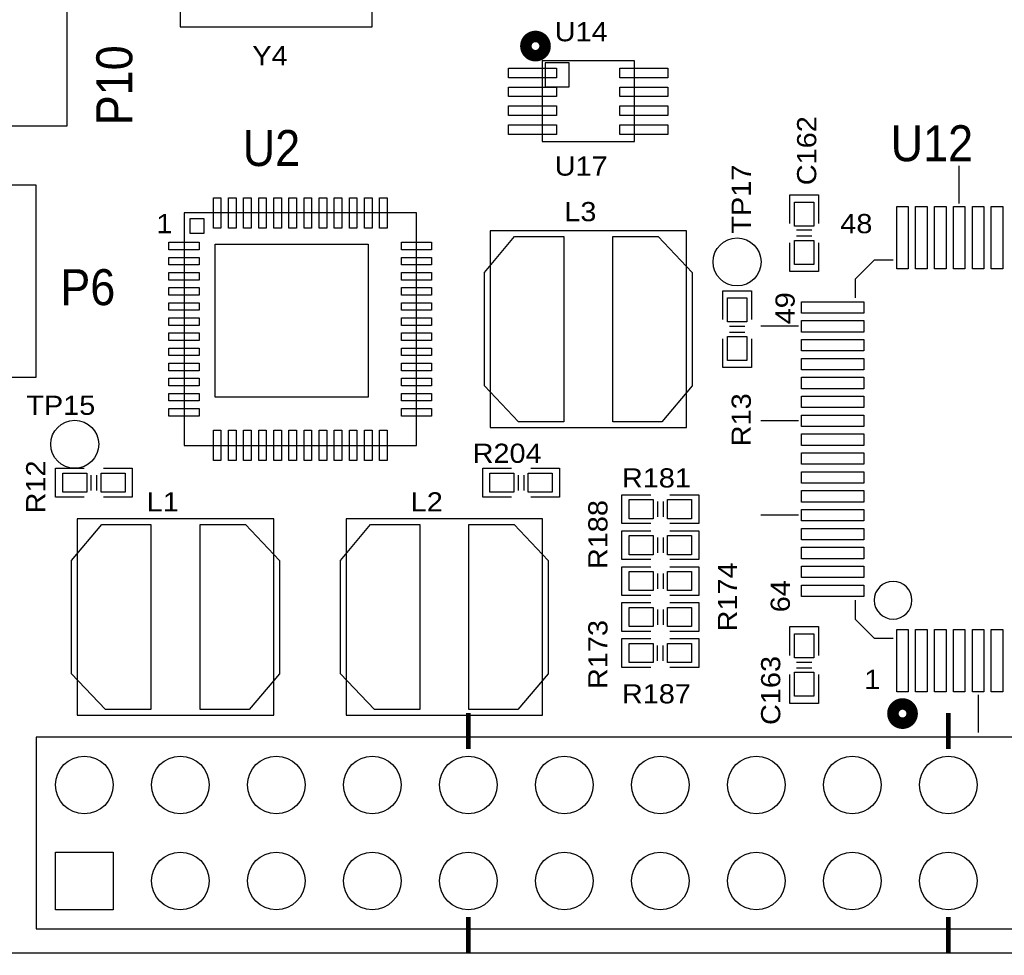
# Model space of a CAD drawing. Extents: x -14006 to 19506, y -9606 to 12409.
# Tile 3 of 29: x -9257 to -5154, y -387 to 3513. Entities that reach past the tile are written whole.
import ezdxf

# ---------------------------------------------------------------- set-up
doc = ezdxf.new("R2010")
doc.units = 0
doc.layers.add('1', color=7, linetype='CONTINUOUS')

# ---------------------------------------------------------------- blocks, each defined once
blk = doc.blocks.new('FIGURE_SQUARE')
blk.add_lwpolyline([(-0.5, -0.5), (-0.5, 0.5), (0.5, 0.5), (0.5, -0.5)], close=True)
blk = doc.blocks.new('FIGURE_CIRCLE')
blk.add_circle((0, 0), 0.5)

msp = doc.modelspace()

# ---------------------------------------------------------------- linework, layer by layer
at = {"layer": '1'}
for points in [[(-12500, 5574.64), (-12500, 3070.64), (-9060, 3070.64), (-9060, 5574.64)], [(-7788, 3962.64), (-8588, 3962.64), (-8588, 3482.64), (-7788, 3482.64)], [(-7080, 3340.64), (-7080, 3004.64), (-6696, 3004.64), (-6696, 3340.64)], [(-7068, 3332.64), (-7068, 3232.64), (-6968, 3232.64), (-6968, 3332.64)], [(-9188, 2022.64), (-9188, 2822.64), (-11188, 2822.64), (-11188, 2022.64)], [(-8572.24, 1738.4), (-7603.76, 1738.4), (-7603.76, 2706.88), (-8572.24, 2706.88)], [(-8548, 2622.64), (-8488, 2622.64), (-8488, 2682.64), (-8548, 2682.64)], [(-7297.44, 1813.2), (-6478.56, 1813.2), (-6478.56, 2632.08), (-7297.44, 2632.08)], [(-6990.36, 2608.48), (-6990.36, 1836.8), (-7179.36, 1836.8), (-7321.08, 1986.4), (-7321.08, 2458.88), (-7195.08, 2608.48)], [(-6785.64, 1836.8), (-6785.64, 2608.48), (-6596.64, 2608.48), (-6454.92, 2458.88), (-6454.92, 1986.4), (-6580.92, 1836.8)], [(-8710.36, 1408.48), (-8710.36, 636.8), (-8899.36, 636.8), (-9041.08, 786.4), (-9041.08, 1258.88), (-8915.08, 1408.48)], [(-8198.56, 1432.08), (-9017.44, 1432.08), (-9017.44, 613.2), (-8198.56, 613.2)], [(-8505.64, 636.8), (-8505.64, 1408.48), (-8316.64, 1408.48), (-8174.92, 1258.88), (-8174.92, 786.4), (-8300.92, 636.8)], [(-7590.36, 1408.48), (-7590.36, 636.8), (-7779.36, 636.8), (-7921.08, 786.4), (-7921.08, 1258.88), (-7795.08, 1408.48)], [(-7897.44, 613.2), (-7078.56, 613.2), (-7078.56, 1432.08), (-7897.44, 1432.08)], [(-7385.64, 636.8), (-7385.64, 1408.48), (-7196.64, 1408.48), (-7054.92, 1258.88), (-7054.92, 786.4), (-7180.92, 636.8)], [(-8788, -277.36), (12, -277.36), (12, 522.64), (-8788, 522.64), (-9188, 522.64), (-9188, -277.36)]]:
    msp.add_lwpolyline(points, close=True, dxfattribs=at)
at = {"layer": '1', "const_width": 48}
for points in [[(-7068, 3402.64, 1), (-7148, 3402.64, 1)], [(-5538.56, 620.28, 1), (-5618.56, 620.28, 1)]]:
    msp.add_lwpolyline(points, format="xyb", close=True, dxfattribs=at)
at = {"layer": '1'}
for points in [[(-5342.32, 2746.28), (-5342.32, 2903.76)], [(-6048, 2662.64), (-6048, 2782.64), (-5928, 2782.64)], [(-5928, 2782.64), (-5928, 2662.64)], [(-5956, 2634.64), (-6020, 2634.64)], [(-5956, 2610.64), (-6020, 2610.64)], [(-5928, 2582.64), (-5928, 2462.64), (-6048, 2462.64), (-6048, 2582.64)], [(-5617.92, 2510.04), (-5696.68, 2510.04), (-5775.4, 2431.32), (-5775.4, 2352.56)], [(-6328, 2262.64), (-6328, 2382.64), (-6208, 2382.64), (-6208, 2262.64)], [(-6300, 2234.64), (-6236, 2234.64)], [(-6011.64, 2234.44), (-6169.12, 2234.44)], [(-6208, 2182.64), (-6208, 2062.64), (-6328, 2062.64)], [(-6328, 2062.64), (-6328, 2182.64)], [(-6300, 2210.64), (-6236, 2210.64)], [(-6011.64, 1840.76), (-6169.12, 1840.76)], [(-8988, 1522.64), (-9108, 1522.64), (-9108, 1642.64), (-8988, 1642.64)], [(-8908, 1642.64), (-8788, 1642.64), (-8788, 1522.64)], [(-7208, 1522.64), (-7328, 1522.64), (-7328, 1642.64)], [(-7328, 1642.64), (-7208, 1642.64)], [(-7128, 1642.64), (-7008, 1642.64), (-7008, 1522.64), (-7128, 1522.64)], [(-8960, 1550.64), (-8960, 1614.64)], [(-8936, 1550.64), (-8936, 1614.64)], [(-7180, 1614.64), (-7180, 1550.64)], [(-7156, 1614.64), (-7156, 1550.64)], [(-8788, 1522.64), (-8908, 1522.64)], [(-6628, 1412.64), (-6748, 1412.64), (-6748, 1532.64)], [(-6748, 1532.64), (-6628, 1532.64)], [(-6548, 1532.64), (-6428, 1532.64), (-6428, 1412.64), (-6548, 1412.64)], [(-6600, 1504.64), (-6600, 1440.64)], [(-6576, 1504.64), (-6576, 1440.64)], [(-6011.64, 1447.04), (-6169.12, 1447.04)], [(-6628, 1262.64), (-6748, 1262.64), (-6748, 1382.64)], [(-6748, 1382.64), (-6628, 1382.64)], [(-6600, 1354.64), (-6600, 1290.64)], [(-6576, 1354.64), (-6576, 1290.64)], [(-6548, 1382.64), (-6428, 1382.64), (-6428, 1262.64), (-6548, 1262.64)], [(-6748, 1232.64), (-6628, 1232.64)], [(-6628, 1112.64), (-6748, 1112.64), (-6748, 1232.64)], [(-6548, 1232.64), (-6428, 1232.64), (-6428, 1112.64), (-6548, 1112.64)], [(-6600, 1204.64), (-6600, 1140.64)], [(-6576, 1204.64), (-6576, 1140.64)], [(-6628, 962.64), (-6748, 962.64), (-6748, 1082.64)], [(-6748, 1082.64), (-6628, 1082.64)], [(-6548, 1082.64), (-6428, 1082.64), (-6428, 962.64), (-6548, 962.64)], [(-5775.4, 1092.72), (-5775.4, 1013.96), (-5696.68, 935.24), (-5617.92, 935.24)], [(-6600, 1054.64), (-6600, 990.64)], [(-6576, 1054.64), (-6576, 990.64)], [(-6048, 862.64), (-6048, 982.64), (-5928, 982.64), (-5928, 862.64)], [(-6628, 812.64), (-6748, 812.64), (-6748, 932.64), (-6628, 932.64)], [(-6600, 840.64), (-6600, 904.64)], [(-6576, 840.64), (-6576, 904.64)], [(-6548, 932.64), (-6428, 932.64), (-6428, 812.64)], [(-6020, 834.64), (-5956, 834.64)], [(-6428, 812.64), (-6548, 812.64)], [(-5928, 782.64), (-5928, 662.64), (-6048, 662.64)], [(-6048, 662.64), (-6048, 782.64)], [(-6020, 810.64), (-5956, 810.64)], [(-5263.6, 699), (-5263.6, 541.52)], [(-11088, -377.36), (-488, -377.36)]]:
    msp.add_lwpolyline(points, dxfattribs=at)
msp.add_lwpolyline([(-5539.16, 1092.72, 1), (-5696.68, 1092.72, 1)], format="xyb", close=True, dxfattribs=at)
at = {"layer": '1', "const_width": 20}
for points in [[(-7388, 472.64), (-7388, 622.64)], [(-5388, 472.64), (-5388, 622.64)], [(-7388, -377.36), (-7388, -227.36)], [(-5388, -377.36), (-5388, -227.36)]]:
    msp.add_lwpolyline(points, dxfattribs=at)

# ---------------------------------------------------------------- block references
at = {"layer": '1'}
for name, p, xscale, yscale in [('FIGURE_SQUARE', (-7120, 3290.64), 200, 40), ('FIGURE_SQUARE', (-6656, 3290.64), 200, 40), ('FIGURE_SQUARE', (-7120, 3211.84), 200, 40), ('FIGURE_SQUARE', (-6656, 3211.84), 200, 40), ('FIGURE_SQUARE', (-7120, 3133.44), 200, 40), ('FIGURE_SQUARE', (-6656, 3133.44), 200, 40), ('FIGURE_SQUARE', (-7120, 3054.64), 200, 40), ('FIGURE_SQUARE', (-6656, 3054.64), 200, 40), ('FIGURE_SQUARE', (-8434.44, 2706.88), 31.48, 126), ('FIGURE_SQUARE', (-8371.48, 2706.88), 31.48, 126), ('FIGURE_SQUARE', (-8308.48, 2706.88), 31.48, 126), ('FIGURE_SQUARE', (-8245.48, 2706.88), 31.48, 126), ('FIGURE_SQUARE', (-8182.48, 2706.88), 31.48, 126), ('FIGURE_SQUARE', (-8119.48, 2706.88), 31.48, 126), ('FIGURE_SQUARE', (-8056.52, 2706.88), 31.48, 126), ('FIGURE_SQUARE', (-7993.52, 2706.88), 31.48, 126), ('FIGURE_SQUARE', (-7930.52, 2706.88), 31.48, 126), ('FIGURE_SQUARE', (-7867.52, 2706.88), 31.48, 126), ('FIGURE_SQUARE', (-7804.52, 2706.88), 31.48, 126), ('FIGURE_SQUARE', (-7741.56, 2706.88), 31.48, 126), ('FIGURE_SQUARE', (-5988, 2702.64), 80, 100), ('FIGURE_SQUARE', (-5578.56, 2604.52), 48, 260), ('FIGURE_SQUARE', (-5499.8, 2604.52), 48, 260), ('FIGURE_SQUARE', (-5421.08, 2604.52), 48, 260), ('FIGURE_SQUARE', (-5342.32, 2604.52), 48, 260), ('FIGURE_SQUARE', (-5263.6, 2604.52), 48, 260), ('FIGURE_SQUARE', (-5184.84, 2604.52), 48, 260), ('FIGURE_SQUARE', (-8572.24, 2569.08), 126, 31.48), ('FIGURE_SQUARE', (-7603.76, 2569.08), 126, 31.48), ('FIGURE_CIRCLE', (-6268, 2502.64), 200, 200), ('FIGURE_SQUARE', (-5988, 2542.64), 80, 100), ('FIGURE_SQUARE', (-8123.44, 2258.08), 637.8, 637.8), ('FIGURE_SQUARE', (-8572.24, 2506.12), 126, 31.48), ('FIGURE_SQUARE', (-7603.76, 2506.12), 126, 31.48), ('FIGURE_SQUARE', (-8572.24, 2443.12), 126, 31.48), ('FIGURE_SQUARE', (-7603.76, 2443.12), 126, 31.48), ('FIGURE_SQUARE', (-8572.24, 2380.12), 126, 31.48), ('FIGURE_SQUARE', (-7603.76, 2380.12), 126, 31.48), ('FIGURE_SQUARE', (-6268, 2302.64), 80, 100), ('FIGURE_SQUARE', (-8572.24, 2317.12), 126, 31.48), ('FIGURE_SQUARE', (-7603.76, 2317.12), 126, 31.48), ('FIGURE_SQUARE', (-5869.88, 2313.2), 260, 48), ('FIGURE_SQUARE', (-8572.24, 2254.12), 126, 31.48), ('FIGURE_SQUARE', (-7603.76, 2254.12), 126, 31.48), ('FIGURE_SQUARE', (-5869.88, 2234.44), 260, 48), ('FIGURE_SQUARE', (-8572.24, 2191.16), 126, 31.48), ('FIGURE_SQUARE', (-7603.76, 2191.16), 126, 31.48), ('FIGURE_SQUARE', (-6268, 2142.64), 80, 100), ('FIGURE_SQUARE', (-5869.88, 2155.72), 260, 48), ('FIGURE_SQUARE', (-8572.24, 2128.16), 126, 31.48), ('FIGURE_SQUARE', (-7603.76, 2128.16), 126, 31.48), ('FIGURE_SQUARE', (-5869.88, 2076.96), 260, 48), ('FIGURE_SQUARE', (-8572.24, 2065.16), 126, 31.48), ('FIGURE_SQUARE', (-7603.76, 2065.16), 126, 31.48), ('FIGURE_SQUARE', (-8572.24, 2002.16), 126, 31.48), ('FIGURE_SQUARE', (-7603.76, 2002.16), 126, 31.48), ('FIGURE_SQUARE', (-5869.88, 1998.24), 260, 48), ('FIGURE_SQUARE', (-8572.24, 1939.16), 126, 31.48), ('FIGURE_SQUARE', (-7603.76, 1939.16), 126, 31.48), ('FIGURE_SQUARE', (-5869.88, 1919.48), 260, 48), ('FIGURE_SQUARE', (-8572.24, 1876.2), 126, 31.48), ('FIGURE_SQUARE', (-7603.76, 1876.2), 126, 31.48), ('FIGURE_SQUARE', (-5869.88, 1840.76), 260, 48), ('FIGURE_CIRCLE', (-9028, 1742.64), 200, 200), ('FIGURE_SQUARE', (-8434.44, 1738.4), 31.48, 126), ('FIGURE_SQUARE', (-8371.48, 1738.4), 31.48, 126), ('FIGURE_SQUARE', (-8308.48, 1738.4), 31.48, 126), ('FIGURE_SQUARE', (-8245.48, 1738.4), 31.48, 126), ('FIGURE_SQUARE', (-8182.48, 1738.4), 31.48, 126), ('FIGURE_SQUARE', (-8119.48, 1738.4), 31.48, 126), ('FIGURE_SQUARE', (-8056.52, 1738.4), 31.48, 126), ('FIGURE_SQUARE', (-7993.52, 1738.4), 31.48, 126), ('FIGURE_SQUARE', (-7930.52, 1738.4), 31.48, 126), ('FIGURE_SQUARE', (-7867.52, 1738.4), 31.48, 126), ('FIGURE_SQUARE', (-7804.52, 1738.4), 31.48, 126), ('FIGURE_SQUARE', (-7741.56, 1738.4), 31.48, 126), ('FIGURE_SQUARE', (-5869.88, 1762), 260, 48), ('FIGURE_SQUARE', (-5869.88, 1683.28), 260, 48), ('FIGURE_SQUARE', (-9028, 1582.64), 100, 80), ('FIGURE_SQUARE', (-8868, 1582.64), 100, 80), ('FIGURE_SQUARE', (-7248, 1582.64), 100, 80), ('FIGURE_SQUARE', (-7088, 1582.64), 100, 80), ('FIGURE_SQUARE', (-5869.88, 1604.52), 260, 48), ('FIGURE_SQUARE', (-5869.88, 1525.8), 260, 48), ('FIGURE_SQUARE', (-6668, 1472.64), 100, 80), ('FIGURE_SQUARE', (-6508, 1472.64), 100, 80), ('FIGURE_SQUARE', (-5869.88, 1447.04), 260, 48), ('FIGURE_SQUARE', (-6668, 1322.64), 100, 80), ('FIGURE_SQUARE', (-6508, 1322.64), 100, 80), ('FIGURE_SQUARE', (-5869.88, 1368.32), 260, 48), ('FIGURE_SQUARE', (-5869.88, 1289.56), 260, 48), ('FIGURE_SQUARE', (-5869.88, 1210.84), 260, 48), ('FIGURE_SQUARE', (-6668, 1172.64), 100, 80), ('FIGURE_SQUARE', (-6508, 1172.64), 100, 80), ('FIGURE_SQUARE', (-5869.88, 1132.08), 260, 48), ('FIGURE_SQUARE', (-6668, 1022.64), 100, 80), ('FIGURE_SQUARE', (-6508, 1022.64), 100, 80), ('FIGURE_SQUARE', (-5988, 902.64), 80, 100), ('FIGURE_SQUARE', (-5578.56, 840.76), 48, 260), ('FIGURE_SQUARE', (-5499.8, 840.76), 48, 260), ('FIGURE_SQUARE', (-5421.08, 840.76), 48, 260), ('FIGURE_SQUARE', (-5342.32, 840.76), 48, 260), ('FIGURE_SQUARE', (-5263.6, 840.76), 48, 260), ('FIGURE_SQUARE', (-5184.84, 840.76), 48, 260), ('FIGURE_SQUARE', (-6668, 872.64), 100, 80), ('FIGURE_SQUARE', (-6508, 872.64), 100, 80), ('FIGURE_SQUARE', (-5988, 742.64), 80, 100), ('FIGURE_CIRCLE', (-8988, 322.64), 240, 240), ('FIGURE_CIRCLE', (-8588, 322.64), 240, 240), ('FIGURE_CIRCLE', (-8188, 322.64), 240, 240), ('FIGURE_CIRCLE', (-7788, 322.64), 240, 240), ('FIGURE_CIRCLE', (-7388, 322.64), 240, 240), ('FIGURE_CIRCLE', (-6988, 322.64), 240, 240), ('FIGURE_CIRCLE', (-6588, 322.64), 240, 240), ('FIGURE_CIRCLE', (-6188, 322.64), 240, 240), ('FIGURE_CIRCLE', (-5788, 322.64), 240, 240), ('FIGURE_CIRCLE', (-5388, 322.64), 240, 240), ('FIGURE_SQUARE', (-8988, -77.36), 240, 240), ('FIGURE_CIRCLE', (-8588, -77.36), 240, 240), ('FIGURE_CIRCLE', (-8188, -77.36), 240, 240), ('FIGURE_CIRCLE', (-7788, -77.36), 240, 240), ('FIGURE_CIRCLE', (-7388, -77.36), 240, 240), ('FIGURE_CIRCLE', (-6988, -77.36), 240, 240), ('FIGURE_CIRCLE', (-6588, -77.36), 240, 240), ('FIGURE_CIRCLE', (-6188, -77.36), 240, 240), ('FIGURE_CIRCLE', (-5788, -77.36), 240, 240), ('FIGURE_CIRCLE', (-5388, -77.36), 240, 240)]:
    msp.add_blockref(name, p, dxfattribs=dict(at, xscale=xscale, yscale=yscale))

# ---------------------------------------------------------------- texts
for s, height, width, p in [('U14', 80, 1.125, (-7028, 3422.64)), ('Y4', 80, 1.125, (-8288, 3322.64)), ('U2', 150, 0.933333, (-8328, 2902.64)), ('U12', 150, 0.933333, (-5628, 2922.64)), ('U17', 80, 1.125, (-7028, 2862.64)), ('L3', 80, 1.125, (-6988, 2672.64)), ('1', 80, 1.125, (-8688, 2622.64)), ('48', 80, 1.125, (-5838, 2622.64)), ('P6', 150, 0.933333, (-9088, 2322.64)), ('TP15', 80, 1.125, (-9230, 1865.32)), ('R204', 80, 1.125, (-7370, 1665.32)), ('R181', 80, 1.125, (-6748, 1562.64)), ('L1', 80, 1.125, (-8728, 1462.64)), ('L2', 80, 1.125, (-7628, 1462.64)), ('1', 80, 1.125, (-5738, 722.64)), ('R187', 80, 1.125, (-6748, 662.64))]:
    msp.add_text(s, height=height, dxfattribs=dict(at, width=width)).set_placement(p)
for s, height, width, p in [('P10', 150, 0.933333, (-8788, 3072.64)), ('C162', 80, 1.125, (-5938, 2822.64)), ('TP17', 80, 1.125, (-6210.64, 2620.64)), ('49', 80, 1.125, (-6028, 2242.64)), ('R13', 80, 1.125, (-6210.68, 1734.64)), ('R12', 80, 1.125, (-9150.64, 1454.64)), ('R188', 80, 1.125, (-6808, 1222.64)), ('R174', 80, 1.125, (-6268, 962.64)), ('64', 80, 1.125, (-6048, 1042.64)), ('R173', 80, 1.125, (-6808, 722.64)), ('C163', 80, 1.125, (-6088, 572.64))]:
    msp.add_text(s, height=height, rotation=90, dxfattribs=dict(at, width=width)).set_placement(p)

doc.saveas('drawing.dxf')
